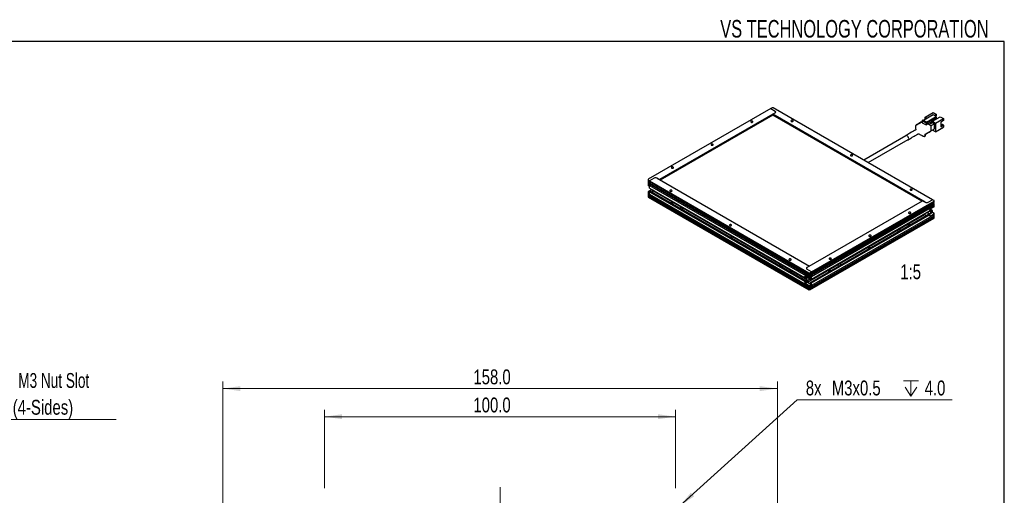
# Model space of a CAD drawing. Header units: millimetres. Extents: x 6 to 294, y 6 to 202.
# Tile 4 of 4: x 151 to 291, y 134 to 202. Entities that reach past the tile are written whole.
import ezdxf

# ---------------------------------------------------------------- set-up
doc = ezdxf.new("R2010")
doc.units = ezdxf.units.MM
doc.linetypes.add('CENTERX2', pattern=[20.32, 12.7, -2.54, 2.54, -2.54])
doc.styles.add('SLDTEXTSTYLE0', font='TXT', dxfattribs={"width": 0.75})
doc.styles.add('SLDTEXTSTYLE1', font='TXT', dxfattribs={"width": 0.7})
doc.styles.add('SLDTEXTSTYLE6', font='TXT', dxfattribs={"width": 0.683333})
doc.dimstyles.new('SLDDIMSTYLE0', dxfattribs={"dimtxt": 2.116667, "dimasz": 2.5, "dimexe": 0, "dimexo": 0.0625, "dimgap": 0.529167, "dimtad": 1, "dimdec": 1, "dimlfac": 2, "dimrnd": 1e-09, "dimzin": 4, "dimdsep": 46, "dimtxsty": 'SLDTEXTSTYLE0', "dimsah": 1, "dimcen": 0.09, "dimadec": 0, "dimazin": 1, "dimtfac": 1, "dimtdec": 1, "dimtofl": 0, "dimtmove": 0, "dimatfit": 3, "dimfxl": 1, "dimfrac": 2, "dimtolj": 1, "dimtzin": 12, "dimarcsym": 0})
doc.dimstyles.new('SLDDIMSTYLE3', dxfattribs={"dimtxt": 2.116667, "dimasz": 2.5, "dimexe": 0, "dimexo": 0.0625, "dimgap": 0.529167, "dimtad": 0, "dimtih": 1, "dimtoh": 1, "dimdec": 1, "dimlfac": 2, "dimrnd": 1e-09, "dimzin": 12, "dimdsep": 46, "dimtxsty": 'SLDTEXTSTYLE0', "dimblk1": 'NONE', "dimsah": 1, "dimcen": 0, "dimadec": 0, "dimazin": 3, "dimtfac": 1, "dimtdec": 1, "dimtmove": 0, "dimatfit": 3, "dimldrblk": 'NONE', "dimfxl": 1, "dimfrac": 2, "dimtolj": 1, "dimtzin": 12, "dimarcsym": 0})

# ---------------------------------------------------------------- blocks, each defined once
blk = doc.blocks.new('SW_NOTE_3')
at = {"color": 0, "linetype": 'Continuous', "lineweight": 0}
blk.add_line((20.62, 0), (0, 0), dxfattribs=at)
at = {"color": 0, "linetype": 'Continuous', "lineweight": 0, "attachment_point": 2}
for s, insert, char_height, style in [('4x  M3 Nut Slot', (10.17, 6.6), 2.1167, 'SLDTEXTSTYLE6'), ('(4-Sides)', (10.19, 2.78), 2.117, 'SLDTEXTSTYLE0')]:
    blk.add_mtext(s, dxfattribs=dict(at, insert=insert, char_height=char_height, style=style))
blk = doc.blocks.new('_D_5')
at = {"color": 7, "linetype": 'Continuous', "lineweight": 18}
for p, q in [((194.32, 135.38), (194.32, 146.58)), ((244.32, 135.38), (244.32, 146.58)), ((194.32, 145.58), (244.32, 145.58))]:
    blk.add_line(p, q, dxfattribs=at)
for points in [[(194.32, 145.58), (196.82, 145.23), (196.82, 145.93)], [(244.32, 145.58), (241.82, 145.93), (241.82, 145.23)]]:
    blk.add_solid(points, dxfattribs=at)
at = {"color": 7, "linetype": 'Continuous', "lineweight": 18, "insert": (215.52, 148.31), "char_height": 2.117, "attachment_point": 1, "style": 'SLDTEXTSTYLE0'}
blk.add_mtext('100.0', dxfattribs=at)
blk = doc.blocks.new('SW_SYMBOL_HOLE_DEPTH')
at = {"color": 0, "linetype": 'Continuous', "lineweight": 18}
for p, q in [((0, 875), (800, 875)), ((100, 555), (400, 75)), ((400, 875), (400, 75)), ((700, 555), (400, 75))]:
    blk.add_line(p, q, dxfattribs=at)
blk = doc.blocks.new('_D_7')
at = {"color": 7, "linetype": 'Continuous', "lineweight": 18}
for p, q in [((244.87, 132.81), (261.62, 148)), ((261.62, 148), (283.71, 148)), ((243.76, 131.8), (244.87, 132.81))]:
    blk.add_line(p, q, dxfattribs=at)
blk.add_solid([(244.87, 132.81), (246.96, 134.23), (246.49, 134.75)], dxfattribs=at)
at = {"color": 7, "linetype": 'Continuous', "lineweight": 18, "xscale": 0.0027037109, "yscale": 0.0027037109, "zscale": 0.0027037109}
blk.add_blockref('SW_SYMBOL_HOLE_DEPTH', (276.77, 148.3), dxfattribs=at)
at = {"color": 7, "linetype": 'Continuous', "lineweight": 18, "char_height": 2.117, "attachment_point": 1, "style": 'SLDTEXTSTYLE0'}
for s, insert in [('8x', (262.87, 150.73)), ('M3x0.5', (266.57, 150.73)), ('4.0', (279.8, 150.73))]:
    blk.add_mtext(s, dxfattribs=dict(at, insert=insert))
blk = doc.blocks.new('_NONE')
blk = doc.blocks.new('_D_8')
at = {"color": 7, "linetype": 'Continuous', "lineweight": 18}
for p, q in [((179.82, 120.13), (179.82, 150.58)), ((258.82, 120.13), (258.82, 150.58)), ((179.82, 149.58), (258.82, 149.58))]:
    blk.add_line(p, q, dxfattribs=at)
for points in [[(179.82, 149.58), (182.32, 149.23), (182.32, 149.93)], [(258.82, 149.58), (256.32, 149.93), (256.32, 149.23)]]:
    blk.add_solid(points, dxfattribs=at)
at = {"color": 7, "linetype": 'Continuous', "lineweight": 18, "insert": (215.52, 152.31), "char_height": 2.117, "attachment_point": 1, "style": 'SLDTEXTSTYLE0'}
blk.add_mtext('158.0', dxfattribs=at)

msp = doc.modelspace()

# ---------------------------------------------------------------- linework, layer by layer
at = {"color": 7, "linetype": 'Continuous', "lineweight": 25}
for p, q in [((291.144, 199.039), (5.901, 199.039)), ((291.144, 6.453), (291.144, 199.039)), ((257.868, 189.481), (240.403, 179.398)), ((258.081, 189.603), (257.868, 189.481)), ((257.868, 189.481), (258.505, 189.114)), ((258.222, 189.603), (258.081, 189.603)), ((280.92, 176.5), (258.222, 189.603)), ((258.505, 188.869), (242.029, 179.357)), ((258.151, 188.534), (242.142, 179.292)), ((258.151, 188.664), (258.505, 188.869)), ((279.859, 176.133), (258.151, 188.664)), ((258.151, 188.534), (258.151, 188.664)), ((279.393, 176.271), (258.151, 188.534)), ((281.013, 188.579), (279.655, 187.795)), ((279.874, 188.257), (281.006, 188.91)), ((279.874, 187.922), (279.874, 188.257)), ((279.874, 188.257), (280.164, 188.089)), ((280.079, 187.55), (281.437, 188.334)), ((280.108, 187.485), (281.437, 188.252)), ((281.508, 188.212), (280.108, 187.403)), ((280.829, 187.705), (281.508, 188.097)), ((280.9, 187.665), (282.031, 188.318)), ((281.006, 188.91), (281.465, 188.644)), ((281.437, 188.334), (281.013, 188.579)), ((281.465, 188.644), (281.183, 188.481)), ((281.352, 188.383), (281.465, 188.448)), ((281.359, 187.399), (282.491, 188.052)), ((281.437, 188.252), (281.437, 188.334)), ((281.508, 188.212), (281.437, 188.252)), ((281.465, 188.448), (281.465, 188.644)), ((281.508, 188.097), (281.508, 188.212)), ((282.031, 188.318), (282.491, 188.052)), ((282.491, 188.052), (282.491, 187.779)), ((278.609, 187.126), (279.429, 187.599)), ((279.429, 187.795), (279.542, 187.861)), ((279.429, 187.795), (279.995, 187.469)), ((279.429, 187.795), (279.429, 187.469)), ((279.429, 187.469), (279.995, 187.142)), ((279.542, 187.861), (280.108, 187.534)), ((279.882, 185.819), (281.183, 186.571)), ((280.108, 187.534), (279.995, 187.469)), ((279.995, 187.142), (280.659, 187.526)), ((279.995, 187.469), (279.995, 187.142)), ((280.108, 187.403), (280.108, 187.534)), ((280.638, 187.073), (280.256, 187.293)), ((280.49, 187.428), (280.659, 187.33)), ((280.49, 187.428), (280.49, 187.428)), ((280.659, 187.526), (280.659, 187.33)), ((280.659, 187.33), (280.829, 187.428)), ((281.183, 187.305), (280.688, 187.02)), ((280.709, 186.313), (280.709, 186.95)), ((280.829, 187.428), (280.829, 187.705)), ((280.829, 187.673), (280.9, 187.632)), ((280.84, 187.667), (281.176, 187.86)), ((280.9, 187.665), (280.9, 187.469)), ((280.9, 187.665), (281.359, 187.399)), ((280.9, 187.469), (281.183, 187.305)), ((281.112, 187.836), (281.084, 187.852)), ((281.112, 187.836), (281.197, 187.885)), ((281.112, 187.869), (281.112, 187.836)), ((281.165, 187.867), (281.176, 187.86)), ((281.176, 187.824), (281.176, 187.86)), ((281.183, 186.571), (281.183, 187.305)), ((281.197, 187.885), (281.225, 187.934)), ((281.359, 187.399), (281.359, 186.175)), ((281.359, 186.175), (282.491, 186.828)), ((282.491, 187.779), (282.095, 187.55)), ((282.095, 187.55), (282.095, 186.873)), ((282.095, 187.252), (282.254, 187.16)), ((282.321, 187.199), (282.095, 187.069)), ((282.095, 186.873), (282.491, 187.101)), ((282.491, 187.101), (282.321, 187.199)), ((282.491, 187.101), (282.491, 186.828)), ((277.136, 185.602), (271.145, 182.143)), ((279.882, 185.656), (279.882, 185.819)), ((281.359, 186.175), (280.928, 186.424)), ((271.745, 181.797), (277.436, 185.082)), ((241.251, 179.562), (240.615, 179.194)), ((242.029, 179.357), (241.676, 179.562)), ((241.676, 179.562), (263.384, 167.03)), ((240.403, 179.398), (240.403, 179.317)), ((240.403, 179.317), (240.615, 179.194)), ((240.403, 179.317), (240.403, 179.072)), ((240.403, 179.072), (240.403, 178.745)), ((240.403, 178.745), (240.403, 178.5)), ((240.615, 178.378), (240.403, 178.5)), ((240.615, 178.378), (240.615, 179.194)), ((240.615, 179.194), (263.313, 166.091)), ((240.615, 179.031), (240.615, 179.194)), ((262.936, 166.145), (240.615, 179.031)), ((240.615, 178.868), (262.842, 166.036)), ((240.615, 178.704), (240.615, 178.868)), ((262.842, 165.873), (240.615, 178.704)), ((240.615, 178.157), (240.615, 178.541)), ((240.615, 178.541), (262.936, 165.655)), ((240.615, 178.157), (262.677, 165.421)), ((240.898, 177.888), (240.403, 177.602)), ((240.403, 177.602), (240.403, 177.52)), ((240.403, 177.52), (240.403, 177.275)), ((240.615, 177.398), (240.403, 177.52)), ((240.403, 177.275), (240.403, 177.03)), ((240.403, 177.03), (263.313, 163.804)), ((240.403, 177.03), (240.403, 176.867)), ((240.403, 177.03), (240.615, 176.908)), ((240.403, 176.867), (263.313, 163.641)), ((240.756, 177.7), (240.615, 177.618)), ((240.615, 177.234), (240.615, 177.618)), ((240.615, 177.618), (262.677, 164.882)), ((240.615, 176.908), (240.615, 177.398)), ((263.313, 164.131), (240.615, 177.234)), ((240.615, 177.071), (263.313, 163.968)), ((240.615, 176.908), (240.615, 177.071)), ((240.615, 176.908), (263.313, 163.804)), ((240.756, 177.7), (262.818, 164.964)), ((240.933, 177.598), (241.181, 177.741)), ((241.101, 177.858), (241.111, 177.871)), ((241.117, 177.867), (241.101, 177.858)), ((241.181, 177.812), (241.101, 177.858)), ((241.181, 177.831), (241.181, 177.741)), ((241.181, 177.741), (262.942, 165.178)), ((263.03, 166.826), (279.506, 176.337)), ((263.667, 166.213), (281.132, 176.296)), ((280.755, 175.915), (263.667, 166.05)), ((263.667, 165.887), (280.661, 175.697)), ((280.661, 175.534), (263.667, 165.723)), ((263.667, 165.56), (280.755, 175.425)), ((279.506, 176.337), (279.859, 176.133)), ((280.284, 176.133), (280.92, 176.5)), ((281.132, 175.479), (280.637, 175.194)), ((280.659, 175.685), (280.68, 175.673)), ((280.68, 175.741), (280.68, 175.659)), ((280.742, 175.522), (280.77, 175.505)), ((280.878, 175.79), (280.779, 175.733)), ((280.779, 175.733), (280.779, 175.635)), ((280.779, 175.635), (280.878, 175.692)), ((280.821, 175.986), (280.795, 175.968)), ((280.892, 176.026), (280.821, 175.986)), ((280.845, 175.771), (280.878, 175.692)), ((280.88, 176.019), (280.858, 176.032)), ((280.86, 175.734), (280.86, 175.78)), ((280.962, 175.953), (280.878, 175.904)), ((280.878, 175.904), (280.878, 175.79)), ((280.878, 175.827), (280.962, 175.839)), ((280.878, 175.81), (280.917, 175.833)), ((280.878, 175.79), (280.962, 175.741)), ((280.878, 175.692), (280.878, 175.577)), ((280.878, 175.675), (280.962, 175.626)), ((280.878, 175.577), (280.962, 175.626)), ((281.132, 176.378), (280.92, 176.5)), ((280.962, 175.839), (280.962, 175.953)), ((281.061, 175.896), (280.962, 175.839)), ((280.962, 175.741), (281.061, 175.798)), ((280.962, 175.626), (280.962, 175.741)), ((280.977, 175.847), (281.061, 175.798)), ((281.025, 175.615), (281.085, 175.615)), ((281.07, 176.025), (281.042, 176.041)), ((281.061, 175.798), (281.061, 175.896)), ((281.132, 176.133), (281.085, 176.105)), ((281.085, 175.615), (281.132, 175.643)), ((281.132, 176.296), (281.132, 176.378)), ((281.132, 176.133), (281.132, 176.296)), ((281.132, 175.828), (281.132, 175.889)), ((281.132, 175.479), (281.132, 175.643)), ((263.101, 164.76), (279.789, 174.393)), ((263.455, 163.804), (281.132, 174.01)), ((263.525, 164.719), (280.354, 174.434)), ((263.667, 165.176), (280.496, 174.892)), ((263.667, 164.637), (280.496, 174.353)), ((281.132, 174.336), (263.667, 164.254)), ((263.667, 164.09), (281.132, 174.173)), ((263.78, 163.992), (281.132, 174.01)), ((279.789, 174.393), (279.789, 174.483)), ((279.789, 174.393), (279.859, 174.353)), ((280.284, 174.557), (280.284, 174.769)), ((280.354, 174.598), (280.284, 174.638)), ((280.284, 174.557), (280.354, 174.598)), ((280.354, 174.598), (280.354, 174.434)), ((280.496, 174.353), (280.354, 174.434)), ((280.779, 174.638), (280.39, 174.414)), ((280.404, 174.406), (280.92, 174.704)), ((280.779, 174.638), (280.418, 174.847)), ((280.496, 174.949), (280.496, 174.892)), ((280.496, 174.353), (280.496, 174.295)), ((280.779, 174.842), (280.502, 175.002)), ((280.92, 174.924), (280.565, 175.129)), ((280.637, 174.214), (281.132, 174.5)), ((280.779, 174.842), (280.92, 174.924)), ((280.779, 174.842), (280.779, 174.638)), ((280.92, 174.704), (280.92, 174.924)), ((280.92, 174.704), (281.132, 174.581)), ((281.132, 174.5), (281.132, 174.581)), ((281.132, 174.336), (281.132, 174.5)), ((281.132, 174.01), (281.132, 174.173)), ((281.132, 173.846), (281.132, 174.01)), ((263.455, 163.641), (281.132, 173.846)), ((263.384, 167.03), (263.03, 166.826)), ((262.818, 165.56), (262.677, 165.478)), ((262.818, 165.503), (262.677, 165.421)), ((263.313, 165.274), (262.818, 165.56)), ((262.818, 165.503), (262.818, 165.56)), ((262.818, 165.535), (262.942, 165.464)), ((262.979, 166.081), (262.951, 166.065)), ((263.059, 165.878), (262.96, 165.936)), ((262.96, 165.936), (262.96, 165.838)), ((263.044, 165.887), (262.96, 165.838)), ((262.96, 165.838), (263.059, 165.78)), ((263.667, 166.213), (263.03, 166.581)), ((263.143, 165.944), (263.059, 165.993)), ((263.059, 165.993), (263.059, 165.878)), ((263.143, 165.867), (263.059, 165.878)), ((263.143, 165.829), (263.059, 165.78)), ((263.059, 165.78), (263.059, 165.666)), ((263.143, 165.715), (263.059, 165.666)), ((263.059, 165.666), (263.143, 165.617)), ((263.104, 165.872), (263.143, 165.85)), ((263.2, 166.025), (263.129, 166.066)), ((263.163, 166.071), (263.141, 166.059)), ((263.143, 165.829), (263.143, 165.944)), ((263.242, 165.772), (263.143, 165.829)), ((263.176, 165.811), (263.143, 165.732)), ((263.143, 165.617), (263.143, 165.732)), ((263.143, 165.732), (263.242, 165.674)), ((263.161, 165.819), (263.161, 165.774)), ((263.226, 166.008), (263.2, 166.025)), ((263.242, 165.674), (263.242, 165.772)), ((263.251, 165.545), (263.279, 165.562)), ((263.313, 165.927), (263.266, 165.955)), ((263.313, 166.091), (263.455, 166.091)), ((263.313, 165.927), (263.313, 166.091)), ((263.455, 166.091), (263.667, 166.213)), ((263.455, 166.091), (263.455, 165.846)), ((263.455, 165.846), (263.455, 165.519)), ((263.455, 165.519), (263.455, 165.274)), ((263.667, 166.05), (263.667, 166.213)), ((263.667, 165.397), (263.667, 166.213)), ((263.667, 165.723), (263.667, 165.887)), ((263.667, 165.176), (263.667, 165.56)), ((262.677, 165.478), (262.677, 165.421)), ((262.677, 164.882), (262.818, 164.964)), ((262.818, 164.907), (262.677, 164.825)), ((262.677, 164.882), (262.677, 164.825)), ((262.776, 165.478), (262.942, 165.382)), ((262.818, 164.907), (262.818, 164.964)), ((263.101, 164.743), (262.818, 164.58)), ((262.818, 164.58), (263.313, 164.294)), ((263.039, 164.795), (262.898, 164.714)), ((262.942, 165.488), (262.942, 164.923)), ((263.03, 165.005), (263.03, 165.438)), ((263.03, 165.005), (263.525, 165.29)), ((263.03, 165.005), (263.101, 164.964)), ((263.03, 164.801), (263.039, 164.795)), ((263.101, 164.964), (263.568, 165.233)), ((263.101, 164.964), (263.101, 164.76)), ((263.525, 164.515), (263.101, 164.76)), ((263.101, 164.743), (263.667, 164.417)), ((263.266, 165.465), (263.313, 165.438)), ((263.313, 165.274), (263.313, 165.438)), ((263.455, 165.274), (263.313, 165.274)), ((263.313, 164.131), (263.313, 164.294)), ((263.313, 164.294), (263.455, 164.294)), ((263.667, 165.397), (263.455, 165.274)), ((263.667, 164.417), (263.455, 164.294)), ((263.455, 164.294), (263.455, 164.049)), ((263.525, 165.315), (263.525, 165.258)), ((263.667, 165.176), (263.525, 165.258)), ((263.525, 164.719), (263.667, 164.637)), ((263.525, 164.719), (263.525, 164.515)), ((263.667, 164.254), (263.667, 164.637)), ((263.667, 163.927), (263.667, 164.417)), ((263.313, 163.804), (263.313, 163.968)), ((263.313, 163.641), (263.313, 163.804)), ((263.313, 163.804), (263.455, 163.804)), ((263.455, 163.641), (263.313, 163.641)), ((263.455, 164.049), (263.455, 163.804)), ((263.455, 163.804), (263.667, 163.927)), ((263.455, 163.804), (263.455, 163.641)), ((263.667, 164.058), (263.667, 164.09)), ((263.667, 164.058), (263.78, 163.992)), ((263.78, 163.992), (263.667, 164.058))]:
    msp.add_line(p, q, dxfattribs=at)
at = {"color": 8, "linetype": 'Continuous', "lineweight": 25}
for p, q in [((241.167, 177.732), (240.898, 177.888)), ((279.859, 174.353), (279.859, 174.524)), ((280.284, 174.393), (280.284, 174.557)), ((280.496, 174.295), (280.637, 174.214)), ((263.03, 164.801), (263.03, 165.005))]:
    msp.add_line(p, q, dxfattribs=at)
at = {"color": 7, "linetype": 'CENTERX2', "lineweight": 18}
msp.add_line((219.316, 135.552), (219.316, 68.552), dxfattribs=at)
at = {"color": 7, "linetype": 'Continuous', "lineweight": 25, "flags": 128}
for points in [[(255.068, 187.538), (255.12, 187.518), (255.181, 187.511), (255.243, 187.518), (255.295, 187.538), (255.329, 187.568), (255.341, 187.603), (255.329, 187.638), (255.295, 187.668), (255.243, 187.688), (255.181, 187.696), (255.12, 187.688), (255.068, 187.668), (255.034, 187.638), (255.021, 187.603), (255.034, 187.568), (255.068, 187.538)], [(260.796, 187.791), (260.761, 187.761), (260.749, 187.726), (260.761, 187.69), (260.796, 187.66), (260.848, 187.64), (260.909, 187.633), (260.97, 187.64), (261.022, 187.66), (261.057, 187.69), (261.069, 187.726), (261.057, 187.761), (261.022, 187.791), (260.97, 187.811), (260.909, 187.818), (260.848, 187.811), (260.796, 187.791)], [(277.527, 185.203), (277.509, 185.32), (277.456, 185.44), (277.378, 185.545), (277.286, 185.62), (277.194, 185.651), (277.116, 185.636), (277.064, 185.576), (277.061, 185.558)], [(277.361, 185.038), (277.378, 185.032), (277.456, 185.047), (277.509, 185.107), (277.527, 185.203)], [(280.689, 186.268), (280.703, 186.285), (280.709, 186.313)], [(249.411, 184.272), (249.463, 184.252), (249.525, 184.245), (249.586, 184.252), (249.638, 184.272), (249.672, 184.302), (249.685, 184.338), (249.672, 184.373), (249.638, 184.403), (249.586, 184.423), (249.525, 184.43), (249.463, 184.423), (249.411, 184.403), (249.377, 184.373), (249.365, 184.338), (249.377, 184.302), (249.411, 184.272)], [(269.281, 182.892), (269.246, 182.863), (269.234, 182.827), (269.246, 182.792), (269.281, 182.762), (269.333, 182.742), (269.394, 182.735), (269.455, 182.742), (269.507, 182.762), (269.542, 182.792), (269.554, 182.827), (269.542, 182.863), (269.507, 182.892), (269.455, 182.912), (269.394, 182.92), (269.333, 182.912), (269.281, 182.892)], [(243.755, 181.007), (243.806, 180.987), (243.868, 180.98), (243.929, 180.987), (243.981, 181.007), (244.015, 181.037), (244.028, 181.072), (244.015, 181.107), (243.981, 181.137), (243.929, 181.157), (243.868, 181.164), (243.806, 181.157), (243.755, 181.137), (243.72, 181.107), (243.708, 181.072), (243.72, 181.037), (243.755, 181.007)], [(243.769, 177.7), (243.803, 177.73), (243.816, 177.765), (243.803, 177.801), (243.769, 177.831), (243.717, 177.851), (243.656, 177.858), (243.594, 177.851), (243.542, 177.831), (243.508, 177.801), (243.496, 177.765), (243.508, 177.73), (243.542, 177.7), (243.594, 177.68), (243.656, 177.673), (243.717, 177.68), (243.769, 177.7)], [(277.766, 177.994), (277.732, 177.964), (277.72, 177.929), (277.732, 177.893), (277.766, 177.863), (277.818, 177.843), (277.88, 177.836), (277.941, 177.843), (277.993, 177.863), (278.027, 177.893), (278.04, 177.929), (278.027, 177.964), (277.993, 177.994), (277.941, 178.014), (277.88, 178.021), (277.818, 178.014), (277.766, 177.994)], [(243.73, 175.983), (243.736, 175.982), (243.797, 175.975), (243.858, 175.982), (243.91, 176.002), (243.945, 176.032), (243.957, 176.067), (243.945, 176.102), (243.91, 176.132), (243.858, 176.152), (243.797, 176.159), (243.736, 176.152), (243.684, 176.132), (243.649, 176.102), (243.637, 176.067), (243.649, 176.032), (243.651, 176.029)], [(243.638, 176.059), (243.641, 176.071), (243.666, 176.104), (243.711, 176.129), (243.77, 176.142), (243.832, 176.141), (243.889, 176.126), (243.932, 176.1), (243.955, 176.066), (243.956, 176.059)], [(245.278, 175.089), (245.317, 175.108), (245.371, 175.155), (245.39, 175.21), (245.371, 175.265), (245.317, 175.312), (245.236, 175.343), (245.14, 175.354), (245.045, 175.343), (244.964, 175.312), (244.932, 175.289)], [(280.657, 175.677), (280.664, 175.657), (280.681, 175.631)], [(281.042, 176.041), (280.973, 176.055), (280.892, 176.026), (280.811, 175.961), (280.742, 175.868), (280.696, 175.762), (280.68, 175.659), (280.696, 175.575), (280.742, 175.522), (280.742, 175.522)], [(281.132, 175.888), (281.116, 175.972), (281.07, 176.025), (281.001, 176.038), (280.92, 176.01), (280.839, 175.945), (280.77, 175.852), (280.724, 175.746), (280.708, 175.643), (280.724, 175.558), (280.77, 175.505), (280.839, 175.492), (280.92, 175.52), (281.001, 175.586), (281.07, 175.679), (281.116, 175.785), (281.132, 175.888)], [(280.917, 176.039), (280.886, 176.041), (280.865, 176.037)], [(281.132, 176.091), (281.132, 176.099), (281.132, 176.117), (281.132, 176.133)], [(281.132, 175.643), (281.132, 175.658), (281.132, 175.676), (281.132, 175.694), (281.132, 175.714), (281.132, 175.734), (281.132, 175.754), (281.132, 175.773), (281.132, 175.791), (281.132, 175.806)], [(277.781, 174.688), (277.729, 174.708), (277.667, 174.715), (277.606, 174.708), (277.554, 174.688), (277.52, 174.658), (277.507, 174.622), (277.52, 174.587), (277.554, 174.557), (277.606, 174.537), (277.667, 174.53), (277.729, 174.537), (277.781, 174.557), (277.815, 174.587), (277.827, 174.622), (277.815, 174.658), (277.781, 174.688)], [(281.132, 174.173), (281.132, 174.19), (281.132, 174.21), (281.132, 174.232), (281.132, 174.255), (281.132, 174.277), (281.132, 174.299), (281.132, 174.319), (281.132, 174.336)], [(252.254, 172.802), (252.289, 172.832), (252.301, 172.867), (252.289, 172.902), (252.254, 172.932), (252.202, 172.952), (252.141, 172.959), (252.08, 172.952), (252.028, 172.932), (251.993, 172.902), (251.981, 172.867), (251.993, 172.832), (252.028, 172.802), (252.08, 172.782), (252.141, 172.775), (252.202, 172.782), (252.254, 172.802)], [(277.671, 172.885), (277.674, 172.888), (277.686, 172.924), (277.674, 172.959), (277.639, 172.989), (277.587, 173.009), (277.526, 173.016), (277.465, 173.009), (277.413, 172.989), (277.378, 172.959), (277.366, 172.924), (277.378, 172.888), (277.413, 172.859), (277.465, 172.839), (277.526, 172.831), (277.587, 172.839), (277.593, 172.84)], [(277.367, 172.916), (277.37, 172.928), (277.395, 172.961), (277.44, 172.986), (277.499, 172.999), (277.561, 172.998), (277.618, 172.983), (277.661, 172.957), (277.684, 172.923), (277.685, 172.916)], [(252.216, 171.085), (252.221, 171.083), (252.282, 171.076), (252.343, 171.083), (252.395, 171.103), (252.43, 171.133), (252.442, 171.169), (252.43, 171.204), (252.395, 171.234), (252.343, 171.254), (252.282, 171.261), (252.221, 171.254), (252.169, 171.234), (252.134, 171.204), (252.122, 171.169), (252.134, 171.133), (252.137, 171.13)], [(252.123, 171.16), (252.126, 171.173), (252.151, 171.205), (252.197, 171.23), (252.255, 171.243), (252.317, 171.242), (252.374, 171.228), (252.417, 171.202), (252.44, 171.168), (252.442, 171.16)], [(272.124, 171.422), (272.072, 171.442), (272.011, 171.449), (271.949, 171.442), (271.897, 171.422), (271.863, 171.392), (271.851, 171.357), (271.863, 171.321), (271.897, 171.291), (271.949, 171.271), (272.011, 171.264), (272.072, 171.271), (272.124, 171.291), (272.158, 171.321), (272.171, 171.357), (272.158, 171.392), (272.124, 171.422)], [(276.391, 172.146), (276.359, 172.169), (276.278, 172.2), (276.182, 172.211), (276.087, 172.2), (276.006, 172.169), (275.951, 172.122), (275.932, 172.067), (275.951, 172.011), (276.006, 171.965), (276.045, 171.946)], [(272.015, 169.62), (272.017, 169.623), (272.029, 169.658), (272.017, 169.694), (271.982, 169.724), (271.93, 169.744), (271.869, 169.751), (271.808, 169.744), (271.756, 169.724), (271.721, 169.694), (271.709, 169.658), (271.721, 169.623), (271.756, 169.593), (271.808, 169.573), (271.869, 169.566), (271.93, 169.573), (271.936, 169.574)], [(271.71, 169.65), (271.713, 169.662), (271.738, 169.695), (271.784, 169.72), (271.842, 169.733), (271.904, 169.732), (271.961, 169.717), (272.004, 169.691), (272.027, 169.658), (272.028, 169.65)], [(259.42, 166.925), (259.459, 166.944), (259.514, 166.99), (259.533, 167.046), (259.514, 167.101), (259.459, 167.148), (259.378, 167.179), (259.283, 167.19), (259.187, 167.179), (259.106, 167.148), (259.074, 167.125)], [(260.739, 167.903), (260.774, 167.933), (260.786, 167.969), (260.774, 168.004), (260.739, 168.034), (260.687, 168.054), (260.626, 168.061), (260.565, 168.054), (260.513, 168.034), (260.478, 168.004), (260.466, 167.969), (260.478, 167.933), (260.513, 167.903), (260.565, 167.883), (260.626, 167.876), (260.687, 167.883), (260.739, 167.903)], [(266.467, 168.156), (266.415, 168.176), (266.354, 168.183), (266.292, 168.176), (266.241, 168.156), (266.206, 168.126), (266.194, 168.091), (266.206, 168.056), (266.241, 168.026), (266.292, 168.006), (266.354, 167.999), (266.415, 168.006), (266.467, 168.026), (266.501, 168.056), (266.514, 168.091), (266.501, 168.126), (266.467, 168.156)], [(267.906, 167.248), (267.874, 167.27), (267.793, 167.302), (267.697, 167.312), (267.602, 167.302), (267.52, 167.27), (267.466, 167.223), (267.447, 167.168), (267.466, 167.113), (267.52, 167.066), (267.559, 167.048)], [(260.701, 166.186), (260.706, 166.185), (260.768, 166.178), (260.829, 166.185), (260.881, 166.205), (260.915, 166.235), (260.928, 166.27), (260.915, 166.305), (260.881, 166.335), (260.829, 166.355), (260.768, 166.362), (260.706, 166.355), (260.654, 166.335), (260.62, 166.305), (260.608, 166.27), (260.62, 166.235), (260.622, 166.232)], [(260.608, 166.262), (260.611, 166.274), (260.637, 166.307), (260.682, 166.332), (260.74, 166.345), (260.803, 166.344), (260.86, 166.329), (260.903, 166.303), (260.925, 166.27), (260.927, 166.262)], [(263.313, 165.683), (263.297, 165.786), (263.251, 165.892), (263.182, 165.984), (263.101, 166.05), (263.02, 166.078), (262.951, 166.065), (262.905, 166.012), (262.889, 165.927), (262.905, 165.824), (262.951, 165.718), (263.02, 165.626), (263.101, 165.56), (263.182, 165.532), (263.251, 165.545), (263.297, 165.598), (263.313, 165.683)], [(263.341, 165.699), (263.325, 165.802), (263.279, 165.908), (263.21, 166.001), (263.129, 166.066), (263.048, 166.094), (262.979, 166.081)], [(263.156, 166.077), (263.135, 166.081), (263.104, 166.079)], [(263.279, 165.562), (263.279, 165.562), (263.325, 165.614), (263.341, 165.699)], [(266.358, 166.354), (266.36, 166.357), (266.372, 166.393), (266.36, 166.428), (266.325, 166.458), (266.273, 166.478), (266.212, 166.485), (266.151, 166.478), (266.099, 166.458), (266.064, 166.428), (266.052, 166.393), (266.064, 166.357), (266.099, 166.327), (266.151, 166.307), (266.212, 166.3), (266.273, 166.307), (266.279, 166.309)], [(266.053, 166.384), (266.056, 166.397), (266.081, 166.429), (266.127, 166.454), (266.185, 166.467), (266.247, 166.466), (266.304, 166.452), (266.347, 166.426), (266.37, 166.392), (266.372, 166.384)]]:
    msp.add_lwpolyline(points, dxfattribs=at)
at = {"color": 7, "linetype": 'Continuous', "lineweight": 25}
for centre, radius, start, end in [((258.458, 188.991), 0.131, 290.78418, 69.21607), ((280.555, 186.943), 0.154, 2.60545, 57.39453), ((241.464, 179.152), 0.461, 62.60967, 117.39041), ((240.536, 178.995), 0.15, 301.87307, 358.13223), ((240.536, 178.668), 0.15, 301.87307, 358.13223), ((240.536, 177.199), 0.15, 301.87304, 358.13226), ((240.761, 178.114), 0.264, 301.24399, 322.36833), ((280.072, 176.542), 0.461, 242.60967, 297.39041), ((281.007, 175.616), 0.355, 166.71007, 193.28993), ((280.986, 175.726), 0.307, 144.54028, 177.24051), ((281.061, 175.765), 0.341, 86.04162, 153.953), ((280.779, 175.765), 0.341, 266.04153, 333.95309), ((280.07, 174.76), 0.459, 242.64422, 277.59934), ((280.582, 174.281), 0.0873, 170.78618, 309.20329), ((280.803, 174.935), 0.307, 122.60547, 177.39447), ((262.763, 165.492), 0.0873, 50.7968, 189.21376), ((263.187, 165.955), 0.355, 166.71032, 193.28968), ((262.96, 165.805), 0.341, 26.04699, 93.95839), ((263.242, 165.805), 0.341, 206.04692, 273.95846), ((263.077, 166.703), 0.131, 110.78418, 249.21607), ((263.035, 165.766), 0.307, 2.75936, 35.45959), ((262.984, 164.839), 0.307, 182.60566, 237.39442), ((263.128, 164.922), 0.31, 182.76943, 222.13994), ((263.093, 164.938), 0.151, 185.69394, 245.62577), ((263.23, 164.959), 0.251, 220.66474, 239.12651)]:
    msp.add_arc(centre, radius, start, end, dxfattribs=at)
for centre, start_param, end_param in [((263.313, 165.846), 0, 1.5707963), ((263.313, 165.519), 4.712389, 6.2831853), ((263.313, 165.846), 5.0366487, 6.2831853), ((263.313, 165.519), 0, 1.2465366), ((263.313, 164.049), 0, 1.5707963), ((263.313, 164.049), 4.712389, 6.2831853)]:
    msp.add_ellipse(centre, major_axis=(0.141, 0), ratio=0.5773815, start_param=start_param, end_param=end_param, dxfattribs=at)
for points, knots in [([(279.429, 187.617), (279.321, 187.556), (279.113, 187.439), (278.868, 187.282), (278.697, 187.205), (278.627, 187.169), (278.595, 187.149), (278.572, 187.13), (278.547, 187.104), (278.519, 187.053), (278.5, 186.974), (278.478, 186.875), (278.475, 186.734), (278.509, 186.609), (278.525, 186.506), (278.517, 186.449), (278.514, 186.442), (278.497, 186.425), (278.416, 186.376), (277.925, 186.123), (277.48, 185.855), (277.116, 185.636)], [0, 0, 0, 0, 0.1087156, 0.2087932, 0.2555271, 0.2715152, 0.2776691, 0.2847905, 0.2931315, 0.3029751, 0.3264354, 0.3509762, 0.378034, 0.4433014, 0.4706857, 0.4907804, 0.5163693, 0.5247881, 0.5359548, 0.621046, 1, 1, 1, 1]), ([(277.457, 185.048), (277.619, 185.143), (277.906, 185.311), (278.281, 185.53), (278.541, 185.676), (278.719, 185.771), (278.815, 185.848), (278.907, 185.871), (279.001, 185.859), (279.139, 185.795), (279.339, 185.683), (279.515, 185.589), (279.648, 185.532), (279.728, 185.518), (279.787, 185.524), (279.835, 185.545), (279.869, 185.573), (279.899, 185.613), (279.934, 185.686), (279.949, 185.758), (279.967, 185.818), (279.975, 185.838), (279.981, 185.851), (279.987, 185.864), (279.999, 185.878), (280.023, 185.896), (280.061, 185.903), (280.14, 185.952), (280.267, 186.034), (280.457, 186.139), (280.606, 186.222), (280.689, 186.268)], [0, 0, 0, 0, 0.1527299, 0.27107, 0.354619, 0.3965826, 0.4375519, 0.4568338, 0.4757619, 0.5158823, 0.5680895, 0.626774, 0.6484703, 0.6665078, 0.685735, 0.6953592, 0.7051223, 0.7157868, 0.7281885, 0.7584094, 0.7682845, 0.7712381, 0.7731018, 0.7774408, 0.780921, 0.785407, 0.8005448, 0.8200287, 0.8601924, 0.9218128, 1, 1, 1, 1]), ([(280.661, 175.697), (280.661, 175.709), (280.663, 175.736), (280.672, 175.794), (280.689, 175.851), (280.708, 175.881), (280.713, 175.891)], [0, 0, 0, 0, 0.23763847, 0.54011588, 0.86004144, 1, 1, 1, 1]), ([(280.701, 175.567), (280.697, 175.569), (280.683, 175.577), (280.67, 175.576), (280.662, 175.563), (280.661, 175.542), (280.661, 175.534)], [0, 0, 0, 0, 0.0992191, 0.4240287, 0.7815358, 1, 1, 1, 1]), ([(280.755, 175.425), (280.759, 175.436), (280.767, 175.455), (280.77, 175.484), (280.768, 175.501), (280.766, 175.506), (280.766, 175.506)], [0, 0, 0, 0, 0.5141917, 0.85968, 0.9886195, 1, 1, 1, 1]), ([(281.085, 176.105), (281.066, 176.102), (281.036, 176.097), (281, 176.087), (280.981, 176.079), (280.972, 176.074), (280.967, 176.069), (280.968, 176.063), (280.974, 176.057), (280.983, 176.053), (280.985, 176.051)], [0, 0, 0, 0, 0.2808684, 0.4695834, 0.5400137, 0.6111509, 0.6725675, 0.7647034, 0.9410368, 1, 1, 1, 1]), ([(262.842, 166.036), (262.86, 166.037), (262.899, 166.039), (262.933, 166.049), (262.951, 166.055)], [0, 0, 0, 0, 0.4813789, 1, 1, 1, 1]), ([(262.899, 165.863), (262.895, 165.865), (262.877, 165.873), (262.857, 165.873), (262.842, 165.873)], [0, 0, 0, 0, 0.2306344, 1, 1, 1, 1]), ([(263.042, 166.095), (263.043, 166.095), (263.049, 166.098), (263.053, 166.103), (263.055, 166.108), (263.05, 166.113), (263.042, 166.118), (263.027, 166.124), (262.991, 166.136), (262.959, 166.141), (262.936, 166.145)], [0, 0, 0, 0, 0.0428746, 0.1584135, 0.2747861, 0.3423671, 0.4102957, 0.4908779, 0.6310366, 1, 1, 1, 1]), ([(262.936, 165.655), (262.955, 165.652), (262.976, 165.649), (262.997, 165.654), (262.999, 165.655)], [0, 0, 0, 0, 0.8783229, 1, 1, 1, 1]), ([(263.256, 165.548), (263.255, 165.548), (263.253, 165.543), (263.252, 165.529), (263.253, 165.499), (263.26, 165.479), (263.266, 165.465)], [0, 0, 0, 0, 0.00934452, 0.14471539, 0.38017082, 1, 1, 1, 1]), ([(263.309, 165.928), (263.317, 165.915), (263.335, 165.883), (263.351, 165.825), (263.356, 165.788), (263.358, 165.768)], [0, 0, 0, 0, 0.2396443, 0.6072259, 1, 1, 1, 1]), ([(263.358, 165.597), (263.358, 165.598), (263.356, 165.608), (263.349, 165.617), (263.334, 165.615), (263.317, 165.606), (263.313, 165.604)], [0, 0, 0, 0, 0.0463792, 0.4499387, 0.8767712, 1, 1, 1, 1]), ([(263.358, 165.597), (263.363, 165.62), (263.375, 165.677), (263.365, 165.735), (263.358, 165.768)], [0, 0, 0, 0, 0.4113259, 1, 1, 1, 1])]:
    msp.add_open_spline(points, degree=3, knots=knots, dxfattribs=at)

# ---------------------------------------------------------------- block references
at = {"color": 7, "linetype": 'Continuous', "lineweight": 0}
msp.add_blockref('SW_NOTE_3', (144.016, 145.199), dxfattribs=at)

# ---------------------------------------------------------------- texts
for s, insert, char_height, attachment_point, style in [('VS TECHNOLOGY CORPORATION', (288.908, 202.099), 2.5, 3, 'SLDTEXTSTYLE1'), ('1:5', (276.328, 167.29), 2.1167, 1, 'SLDTEXTSTYLE0')]:
    msp.add_mtext(s, dxfattribs=dict(at, insert=insert, char_height=char_height, attachment_point=attachment_point, style=style))

# ---------------------------------------------------------------- dimensions: what is measured, and where the dimension line sits
at = {"color": 7, "linetype": 'Continuous', "lineweight": 18}
for base, p1, p2, picture, middle in [((258.816, 149.584), (179.816, 119.127), (258.816, 119.127), '_D_8', (219.041, 149.584)), ((244.316, 145.58), (194.316, 134.377), (244.316, 134.377), '_D_5', (219.041, 145.58))]:
    dim = msp.add_linear_dim(base=base, p1=p1, p2=p2, dimstyle='SLDDIMSTYLE0', dxfattribs=at)
    dim.commit()
    dim.dimension.update_dxf_attribs({"geometry": picture, "text_midpoint": middle, "dimtype": 160})
dim = msp.add_diameter_dim_2p(p1=(243.761, 131.798), p2=(244.872, 132.806), text='8x M3x0.5 {\\fGDT;x}4.0', dimstyle='SLDDIMSTYLE3', override={"dimpost": '<>'}, dxfattribs=at)
dim.commit()
dim.dimension.update_dxf_attribs({"geometry": '_D_7', "text_midpoint": (273.287, 149.726), "dimtype": 163})

doc.saveas('drawing.dxf')
